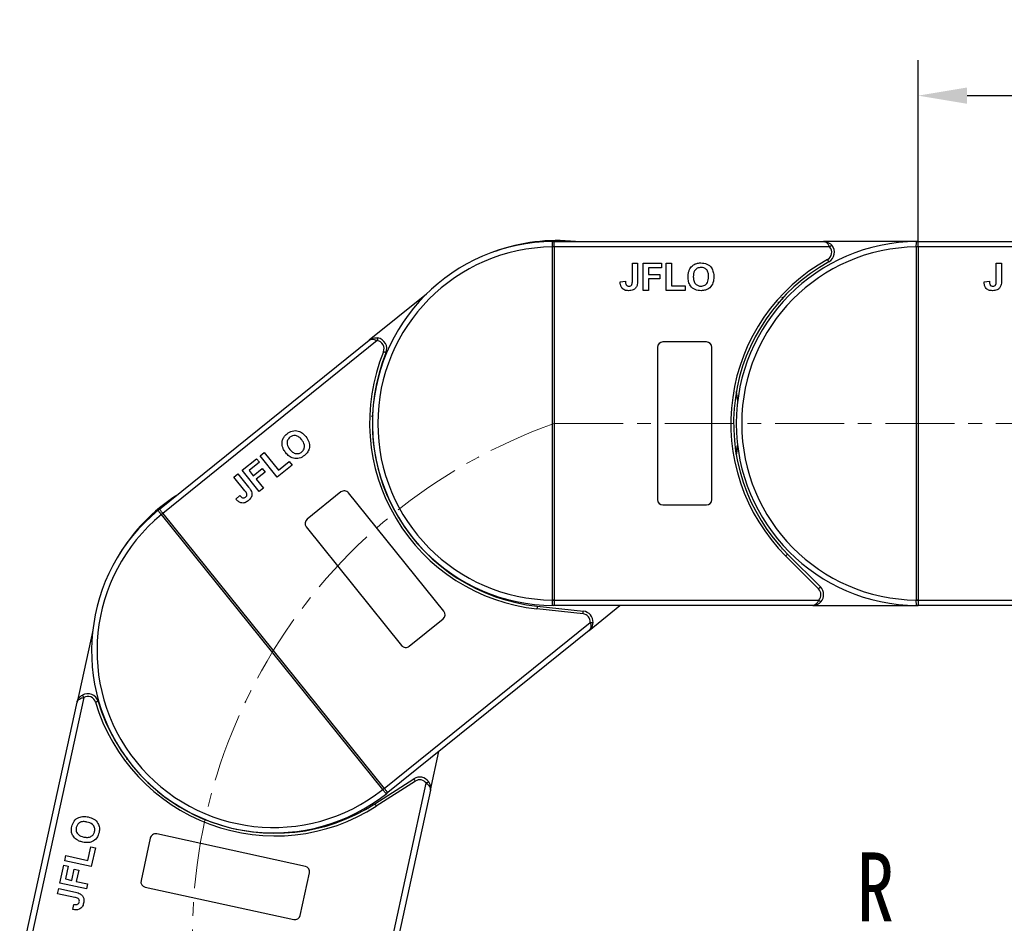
# Model space of a CAD drawing. Header units: millimetres. Extents: x 2854 to 4324, y 357 to 1390.
# Tile 11 of 45: x 3342 to 3524, y 939 to 1105. Entities that reach past the tile are written whole.
import ezdxf

# ---------------------------------------------------------------- set-up
doc = ezdxf.new("R2010")
doc.units = ezdxf.units.MM
doc.linetypes.add('CENTERX2', pattern=[20.32, 12.7, -2.54, 2.54, -2.54])
doc.styles.get("Standard").update_dxf_attribs({"font": '仿宋_GB2312.ttf', "width": 0.8})
doc.styles.add('样式 1', font='仿宋_GB2312.ttf', dxfattribs={"width": 0.8, "height": 6})
doc.dimstyles.new('副本 ISO-45.1', dxfattribs={"dimtxt": 10, "dimasz": 9, "dimexe": 6.5, "dimexo": 0.625, "dimgap": 2.5, "dimtad": 1, "dimdsep": 46, "dimtxsty": 'Standard', "dimcen": 2.5, "dimadec": 0, "dimazin": 0, "dimtfac": 1, "dimtmove": 0, "dimatfit": 3, "dimfxl": 0, "dimarcsym": 0})

# ---------------------------------------------------------------- blocks, each defined once
blk = doc.blocks.new('*D2137')
at = {"color": 0, "lineweight": -2}
for p, q in [((3507.92, 1064.07), (3507.92, 1097.64)), ((3574.92, 1064.42), (3574.92, 1097.64)), ((3516.92, 1091.14), (3565.92, 1091.14))]:
    blk.add_line(p, q, dxfattribs=at)
at = {"color": 0, "lineweight": 9}
for points in [[(3516.92, 1092.64), (3516.92, 1089.64), (3507.92, 1091.14)], [(3565.92, 1092.64), (3565.92, 1089.64), (3574.92, 1091.14)]]:
    blk.add_solid(points, dxfattribs=at)
at = {"layer": 'Defpoints', "color": 0, "lineweight": 9}
for p in [(3574.92, 1091.14), (3507.92, 1063.44), (3574.92, 1063.8)]:
    blk.add_point(p, dxfattribs=at)
at = {"color": 0, "lineweight": 9, "insert": (3541.42, 1098.64), "char_height": 10, "attachment_point": 5}
blk.add_mtext('67', dxfattribs=at)

msp = doc.modelspace()

# ---------------------------------------------------------------- linework, layer by layer
at = {"color": 7, "linetype": 'Continuous', "lineweight": 25}
for p, q in [((3440.918, 1064.176), (3440.918, 1064.296)), ((3440.918, 1064.296), (3490.49, 1064.296)), ((3440.918, 1063.296), (3440.918, 1064.176)), ((3507.918, 1064.296), (3490.49, 1064.296)), ((3507.918, 1064.176), (3507.918, 1064.296)), ((3507.918, 1064.296), (3557.49, 1064.296)), ((3507.918, 1063.296), (3507.918, 1064.176)), ((3440.568, 1063.294), (3440.568, 1063.297)), ((3440.918, 1063.294), (3440.568, 1063.294)), ((3440.568, 998.298), (3440.568, 1063.294)), ((3440.918, 1063.296), (3440.918, 1063.294)), ((3491.608, 1063.296), (3440.918, 1063.296)), ((3440.918, 1063.294), (3440.918, 998.298)), ((3507.568, 1063.294), (3507.568, 1063.297)), ((3507.918, 1063.294), (3507.568, 1063.294)), ((3507.568, 998.298), (3507.568, 1063.294)), ((3507.918, 1063.296), (3507.918, 1063.294)), ((3558.608, 1063.296), (3507.918, 1063.296)), ((3507.918, 1063.294), (3507.918, 998.298)), ((3455.29, 1060.296), (3456.252, 1060.296)), ((3455.29, 1057.06), (3455.29, 1060.296)), ((3456.252, 1060.296), (3456.252, 1057.144)), ((3457.277, 1055.296), (3457.277, 1060.296)), ((3457.277, 1060.296), (3460.675, 1060.296)), ((3460.675, 1059.462), (3458.239, 1059.462)), ((3458.239, 1059.462), (3458.239, 1058.245)), ((3460.675, 1060.296), (3460.675, 1059.462)), ((3461.508, 1055.296), (3461.508, 1060.296)), ((3461.508, 1060.296), (3462.47, 1060.296)), ((3462.47, 1060.296), (3462.47, 1056.129)), ((3522.29, 1060.296), (3523.252, 1060.296)), ((3522.29, 1057.06), (3522.29, 1060.296)), ((3523.252, 1060.296), (3523.252, 1057.144)), ((3453.047, 1056.898), (3454.008, 1056.962)), ((3458.239, 1058.245), (3460.354, 1058.245)), ((3458.239, 1057.411), (3458.239, 1055.296)), ((3460.354, 1057.411), (3458.239, 1057.411)), ((3460.354, 1058.245), (3460.354, 1057.411)), ((3520.047, 1056.898), (3521.008, 1056.962)), ((3458.239, 1055.296), (3457.277, 1055.296)), ((3465.034, 1055.296), (3461.508, 1055.296)), ((3462.47, 1056.129), (3465.034, 1056.129)), ((3465.034, 1056.129), (3465.034, 1055.296)), ((3417.364, 1054.617), (3406.824, 1046.128)), ((3482.465, 1053.116), (3482.059, 1053.089)), ((3368.216, 1015.035), (3406.824, 1046.128)), ((3408.322, 1046.051), (3368.843, 1014.256)), ((3459.918, 1044.796), (3459.918, 1016.796)), ((3468.918, 1045.796), (3460.918, 1045.796)), ((3469.918, 1016.796), (3469.918, 1044.796)), ((3407.586, 1032.387), (3407.287, 1032.112)), ((3383.466, 1022.181), (3386.112, 1024.312)), ((3386.112, 1024.312), (3386.634, 1023.663)), ((3386.761, 1024.834), (3387.509, 1025.437)), ((3389.897, 1020.94), (3386.761, 1024.834)), ((3387.509, 1025.437), (3390.123, 1022.192)), ((3386.634, 1023.663), (3384.737, 1022.135)), ((3385.501, 1021.186), (3387.149, 1022.513)), ((3387.149, 1022.513), (3387.671, 1021.864)), ((3392.643, 1023.152), (3389.897, 1020.94)), ((3390.123, 1022.192), (3392.12, 1023.801)), ((3392.12, 1023.801), (3392.643, 1023.152)), ((3381.918, 1020.934), (3382.667, 1021.537)), ((3383.948, 1018.414), (3381.918, 1020.934)), ((3382.667, 1021.537), (3384.644, 1019.082)), ((3386.602, 1018.286), (3383.466, 1022.181)), ((3384.737, 1022.135), (3385.501, 1021.186)), ((3387.671, 1021.864), (3386.024, 1020.537)), ((3386.024, 1020.537), (3387.351, 1018.89)), ((3387.351, 1018.89), (3386.602, 1018.286)), ((3382.302, 1016.881), (3383.01, 1017.534)), ((3401.627, 1018.189), (3395.396, 1013.171)), ((3420.596, 996.23), (3403.033, 1018.038)), ((3460.918, 1015.796), (3468.918, 1015.796)), ((3368.572, 1014.035), (3368.57, 1014.037)), ((3409.34, 963.414), (3368.572, 1014.035)), ((3368.843, 1014.256), (3368.844, 1014.255)), ((3368.844, 1014.255), (3409.612, 963.634)), ((3395.245, 1011.765), (3412.807, 989.958)), ((3489.567, 1000.356), (3483.523, 1006.401)), ((3483.877, 1006.754), (3489.921, 1000.71)), ((3437.765, 997.165), (3446.264, 996.249)), ((3440.568, 998.295), (3440.568, 998.298)), ((3440.918, 998.298), (3440.568, 998.298)), ((3440.918, 998.298), (3440.918, 998.296)), ((3440.918, 998.296), (3440.918, 997.416)), ((3440.918, 998.296), (3489.625, 998.296)), ((3440.918, 997.416), (3440.918, 997.296)), ((3488.507, 997.296), (3440.918, 997.296)), ((3447.304, 992.703), (3453.007, 997.296)), ((3488.507, 997.296), (3507.918, 997.296)), ((3507.568, 998.295), (3507.568, 998.298)), ((3507.918, 998.298), (3507.568, 998.298)), ((3507.918, 998.298), (3507.918, 998.296)), ((3507.918, 998.296), (3507.918, 997.416)), ((3507.918, 998.296), (3556.625, 998.296)), ((3507.918, 997.416), (3507.918, 997.296)), ((3555.507, 997.296), (3507.918, 997.296)), ((3446.21, 995.752), (3437.712, 996.668)), ((3409.613, 963.632), (3447.547, 994.183)), ((3414.213, 989.807), (3420.444, 994.824)), ((3355.942, 992.723), (3353.057, 979.5)), ((3447.304, 992.703), (3410.241, 962.853)), ((3342.491, 931.068), (3353.057, 979.5)), ((3354.273, 980.379), (3343.468, 930.854)), ((3418.095, 963.281), (3419.656, 970.436)), ((3362.27, 969.276), (3362.21, 968.874)), ((3406.974, 917), (3417.356, 964.587)), ((3407.867, 960.774), (3415.06, 965.391)), ((3415.331, 964.97), (3408.137, 960.353)), ((3418.095, 963.281), (3407.951, 916.787)), ((3409.341, 963.412), (3409.34, 963.414)), ((3409.612, 963.634), (3409.613, 963.632)), ((3366.534, 954.481), (3364.829, 946.665)), ((3395.081, 949.277), (3367.724, 955.245)), ((3355.064, 950.383), (3355.61, 952.888)), ((3355.61, 952.888), (3356.424, 952.71)), ((3356.424, 952.71), (3355.673, 949.266)), ((3350.788, 950.332), (3350.993, 951.271)), ((3355.673, 949.266), (3350.788, 950.332)), ((3350.993, 951.271), (3355.064, 950.383)), ((3349.886, 946.198), (3350.61, 949.517)), ((3350.61, 949.517), (3351.424, 949.34)), ((3351.424, 949.34), (3350.905, 946.96)), ((3352.095, 946.7), (3352.546, 948.767)), ((3352.546, 948.767), (3353.36, 948.589)), ((3353.36, 948.589), (3352.909, 946.523)), ((3394.14, 940.27), (3395.845, 948.086)), ((3350.905, 946.96), (3352.095, 946.7)), ((3352.909, 946.523), (3354.976, 946.072)), ((3349.463, 944.256), (3349.667, 945.196)), ((3349.667, 945.196), (3352.747, 944.524)), ((3354.771, 945.132), (3349.886, 946.198)), ((3354.976, 946.072), (3354.771, 945.132)), ((3365.593, 945.475), (3392.949, 939.506)), ((3352.624, 943.567), (3349.463, 944.256)), ((3352.304, 941.34), (3352.446, 942.293))]:
    msp.add_line(p, q, dxfattribs=at)
at = {"color": 1, "linetype": 'CENTERX2', "lineweight": 13}
msp.add_line((3440.918, 1030.796), (3681.447, 1030.796), dxfattribs=at)
at = {"color": 7, "linetype": 'Continuous', "lineweight": 25, "flags": 128}
for points in [[(3491.981, 1063.629), (3491.973, 1063.623), (3491.952, 1063.604), (3491.918, 1063.573), (3491.871, 1063.532), (3491.815, 1063.481), (3491.751, 1063.423), (3491.681, 1063.361), (3491.608, 1063.296)], [(3491.458, 1060.546), (3491.453, 1060.554), (3491.44, 1060.579), (3491.417, 1060.62), (3491.387, 1060.674), (3491.351, 1060.74), (3491.309, 1060.816), (3491.263, 1060.898), (3491.216, 1060.983)], [(3408.403, 1046.544), (3408.401, 1046.534), (3408.397, 1046.506), (3408.389, 1046.461), (3408.379, 1046.399), (3408.367, 1046.325), (3408.353, 1046.239), (3408.337, 1046.147), (3408.322, 1046.051)], [(3409.93, 1043.815), (3409.921, 1043.818), (3409.895, 1043.829), (3409.852, 1043.847), (3409.794, 1043.87), (3409.724, 1043.899), (3409.644, 1043.931), (3409.557, 1043.967), (3409.467, 1044.004)], [(3474.418, 1036.605), (3474.637, 1035.162), (3474.67, 1034.896)], [(3474.675, 1034.931), (3474.511, 1036.121), (3474.425, 1036.645)], [(3474.395, 1025.121), (3474.483, 1025.64), (3474.653, 1026.834)], [(3474.67, 1026.696), (3474.637, 1026.429), (3474.418, 1024.986)], [(3368.291, 1014.942), (3368.274, 1014.963), (3368.258, 1014.982), (3368.245, 1014.998), (3368.235, 1015.011), (3368.227, 1015.022), (3368.221, 1015.029), (3368.217, 1015.033), (3368.216, 1015.035)], [(3368.843, 1014.256), (3368.759, 1014.361), (3368.676, 1014.463), (3368.597, 1014.562), (3368.522, 1014.655), (3368.452, 1014.741), (3368.39, 1014.819), (3368.336, 1014.886), (3368.291, 1014.942)], [(3368.844, 1014.255), (3368.839, 1014.25), (3368.823, 1014.238), (3368.798, 1014.218), (3368.764, 1014.19), (3368.723, 1014.157), (3368.676, 1014.119), (3368.625, 1014.078), (3368.572, 1014.035)], [(3483.877, 1006.754), (3483.87, 1006.747), (3483.85, 1006.727), (3483.817, 1006.695), (3483.773, 1006.651), (3483.72, 1006.597), (3483.658, 1006.536), (3483.592, 1006.47), (3483.523, 1006.401)], [(3489.567, 1000.356), (3489.636, 1000.425), (3489.703, 1000.492), (3489.764, 1000.553), (3489.817, 1000.606), (3489.861, 1000.65), (3489.894, 1000.683), (3489.914, 1000.703), (3489.921, 1000.71)], [(3437.765, 997.165), (3437.764, 997.155), (3437.761, 997.127), (3437.756, 997.081), (3437.749, 997.019), (3437.741, 996.944), (3437.732, 996.858), (3437.722, 996.765), (3437.712, 996.668)], [(3489.625, 998.296), (3489.697, 998.231), (3489.767, 998.168), (3489.832, 998.111), (3489.888, 998.06), (3489.935, 998.019), (3489.969, 997.988), (3489.99, 997.969), (3489.997, 997.962)], [(3446.21, 995.752), (3446.221, 995.849), (3446.231, 995.942), (3446.24, 996.028), (3446.248, 996.103), (3446.255, 996.165), (3446.26, 996.211), (3446.263, 996.239), (3446.264, 996.249)], [(3447.547, 994.183), (3447.645, 994.178), (3447.738, 994.173), (3447.825, 994.168), (3447.9, 994.164), (3447.962, 994.161), (3448.009, 994.159), (3448.037, 994.157), (3448.047, 994.157)], [(3354.026, 980.814), (3354.031, 980.806), (3354.045, 980.781), (3354.068, 980.741), (3354.098, 980.687), (3354.136, 980.621), (3354.178, 980.546), (3354.225, 980.464), (3354.273, 980.379)], [(3356.927, 979.647), (3356.918, 979.644), (3356.891, 979.636), (3356.847, 979.622), (3356.787, 979.605), (3356.715, 979.583), (3356.632, 979.558), (3356.542, 979.531), (3356.448, 979.503)], [(3415.331, 964.97), (3415.278, 965.052), (3415.227, 965.131), (3415.181, 965.204), (3415.14, 965.268), (3415.106, 965.32), (3415.081, 965.359), (3415.066, 965.383), (3415.06, 965.391)], [(3417.356, 964.587), (3417.435, 964.644), (3417.511, 964.699), (3417.581, 964.75), (3417.643, 964.794), (3417.693, 964.83), (3417.73, 964.858), (3417.753, 964.874), (3417.761, 964.88)], [(3409.612, 963.634), (3409.607, 963.63), (3409.591, 963.617), (3409.566, 963.597), (3409.532, 963.569), (3409.491, 963.536), (3409.444, 963.498), (3409.393, 963.457), (3409.34, 963.414)], [(3409.613, 963.632), (3409.698, 963.528), (3409.78, 963.425), (3409.86, 963.326), (3409.935, 963.233), (3410.004, 963.147), (3410.066, 963.07), (3410.121, 963.003), (3410.165, 962.947)], [(3410.165, 962.947), (3410.183, 962.925), (3410.198, 962.906), (3410.211, 962.89), (3410.222, 962.877), (3410.23, 962.867), (3410.236, 962.859), (3410.239, 962.855), (3410.241, 962.853)], [(3407.867, 960.774), (3407.872, 960.766), (3407.887, 960.742), (3407.912, 960.703), (3407.946, 960.651), (3407.987, 960.587), (3408.034, 960.514), (3408.084, 960.435), (3408.137, 960.353)]]:
    msp.add_lwpolyline(points, dxfattribs=at)
at = {"color": 7, "linetype": 'Continuous', "lineweight": 25}
for centre, radius, start, end in [((3440.918, 1030.796), 33.5, 90.40019, 269.59981), ((3441.41, 1030.969), 33.5, 84.17005, 109.86885), ((3440.682, 1064), 0.295, 36.63906, 89.46206), ((3507.918, 1030.796), 33.5, 90.40019, 269.59981), ((3507.682, 1064), 0.295, 36.6391, 89.46184), ((3440.918, 1030.796), 32.5, 90.61704, 269.38296), ((3440.656, 1032.981), 30.316, 89.50338, 90.16488), ((3507.918, 1030.796), 32.5, 90.61704, 269.38296), ((3490.49, 1062.296), 1.5, 298.95502, 41.81031), ((3490.49, 1062.296), 2, 298.95502, 41.81031), ((3507.656, 1032.98), 30.317, 89.50339, 90.16487), ((3507.918, 1030.796), 34.5, 118.95502, 225), ((3507.918, 1030.796), 34, 118.95502, 225), ((3408.078, 1044.57), 1.5, 337.80156, 80.65685), ((3408.078, 1044.57), 2, 337.80156, 80.65685), ((3460.918, 1044.796), 1, 90, 180), ((3468.918, 1044.796), 1, 0, 90), ((3441.41, 1030.969), 34.5, 157.80156, 263.84654), ((3441.41, 1030.969), 34, 157.80156, 263.84654), ((3389.502, 989.387), 33.5, 123.01659, 148.71539), ((3402.254, 1017.41), 1, 38.84654, 128.84654), ((3460.918, 1016.796), 1, 180, 270), ((3468.918, 1016.796), 1, 270, 0), ((3389.228, 988.944), 33.5, 129.24672, 308.44635), ((3389.228, 988.944), 32.5, 129.46358, 308.2295), ((3368.217, 1014.656), 0.295, 75.48604, 128.30954), ((3387.45, 990.734), 29.992, 128.3454, 129.01407), ((3396.023, 1012.393), 1, 128.84654, 218.84654), ((3488.507, 999.296), 2, 318.18969, 45), ((3488.507, 999.296), 1.5, 318.18969, 45), ((3440.656, 1028.473), 30.178, 269.83361, 270.49813), ((3440.682, 997.592), 0.295, 270.53837, 323.35979), ((3507.656, 1028.474), 30.179, 269.83361, 270.49813), ((3507.682, 997.592), 0.295, 270.53859, 323.35975), ((3419.817, 995.603), 1, 308.84654, 38.84654), ((3446.049, 994.26), 1.5, 357.03622, 83.84654), ((3446.049, 994.26), 2, 357.03622, 83.84654), ((3413.586, 990.585), 1, 218.84654, 308.84654), ((3355.011, 979.074), 2, 16.6481, 119.50339), ((3355.011, 979.074), 1.5, 16.6481, 119.50339), ((3389.502, 989.387), 34.5, 196.6481, 302.69308), ((3389.502, 989.387), 34, 196.6481, 302.69308), ((3416.141, 963.708), 2, 35.88276, 122.69308), ((3416.141, 963.708), 1.5, 35.88276, 122.69308), ((3390.538, 986.9), 30.087, 308.6793, 309.34584), ((3409.871, 962.935), 0.295, 309.38501, 2.20652), ((3367.511, 954.268), 1, 77.69308, 167.69308), ((3394.868, 948.3), 1, 347.69308, 77.69308), ((3365.806, 946.452), 1, 167.69308, 257.69308), ((3393.163, 940.483), 1, 257.69308, 347.69308)]:
    msp.add_arc(centre, radius, start, end, dxfattribs=at)
at = {"color": 1, "linetype": 'CENTERX2', "lineweight": 13}
msp.add_arc((3474.352, 936.505), 100.043, 109.5235, 265.18185, dxfattribs=at)
at = {"color": 7, "linetype": 'Continuous', "lineweight": 25}
for points, knots in [([(3440.568, 1063.297), (3440.568, 1063.311), (3440.568, 1063.437), (3440.567, 1063.675), (3440.569, 1063.966), (3440.584, 1064.178), (3440.616, 1064.281), (3440.666, 1064.291), (3440.684, 1064.295)], [0, 0, 0, 0, 0.0272191, 0.2407851, 0.4543143, 0.6666327, 0.8727615, 1, 1, 1, 1]), ([(3440.684, 1064.295), (3440.696, 1064.295), (3440.764, 1064.296), (3440.849, 1064.296), (3440.917, 1064.296), (3440.918, 1064.296)], [0, 0, 0, 0, 0.17434888, 0.98787989, 1, 1, 1, 1]), ([(3490.49, 1064.296), (3490.492, 1064.296), (3490.494, 1064.296), (3490.5, 1064.296), (3490.508, 1064.296), (3490.522, 1064.295), (3490.545, 1064.294), (3490.571, 1064.292), (3490.617, 1064.286), (3490.696, 1064.27), (3490.862, 1064.213), (3491.016, 1064.113), (3491.224, 1063.924), (3491.415, 1063.688), (3491.55, 1063.414), (3491.608, 1063.296)], [0, 0, 0, 0, 0.0040826, 0.0053131, 0.0138351, 0.0235037, 0.0399467, 0.0679592, 0.0859126, 0.1471897, 0.2568406, 0.4847202, 0.5267014, 0.7953706, 1, 1, 1, 1]), ([(3490.49, 1064.296), (3490.493, 1064.296), (3490.504, 1064.296), (3490.542, 1064.295), (3490.587, 1064.294), (3490.845, 1064.277), (3491.241, 1064.18), (3491.695, 1063.918), (3491.902, 1063.709), (3491.981, 1063.629)], [0, 0, 0, 0, 0.0050913, 0.020368, 0.0708107, 0.0890883, 0.5003118, 0.8092256, 1, 1, 1, 1]), ([(3507.568, 1063.297), (3507.568, 1063.311), (3507.568, 1063.437), (3507.567, 1063.675), (3507.569, 1063.966), (3507.584, 1064.178), (3507.616, 1064.281), (3507.666, 1064.291), (3507.684, 1064.295)], [0, 0, 0, 0, 0.0272191, 0.240785, 0.4543142, 0.6666325, 0.872761, 1, 1, 1, 1]), ([(3507.684, 1064.295), (3507.696, 1064.295), (3507.764, 1064.296), (3507.849, 1064.296), (3507.917, 1064.296), (3507.918, 1064.296)], [0, 0, 0, 0, 0.17434571, 0.98787726, 1, 1, 1, 1]), ([(3465.547, 1057.766), (3465.553, 1058.01), (3465.565, 1058.445), (3465.707, 1058.856), (3465.77, 1059.037)], [0, 0, 0, 0, 0.5601714, 1, 1, 1, 1]), ([(3465.77, 1059.037), (3465.918, 1059.303), (3466.182, 1059.778), (3466.651, 1060.046), (3466.858, 1060.164)], [0, 0, 0, 0, 0.5599552, 1, 1, 1, 1]), ([(3467.923, 1059.527), (3467.685, 1059.499), (3467.21, 1059.444), (3466.576, 1058.795), (3466.534, 1058.177), (3466.508, 1057.799)], [0, 0, 0, 0, 0.2802774, 0.5598774, 1, 1, 1, 1]), ([(3466.858, 1060.164), (3467.049, 1060.229), (3467.392, 1060.345), (3467.752, 1060.355), (3467.911, 1060.36)], [0, 0, 0, 0, 0.5595645, 1, 1, 1, 1]), ([(3467.911, 1060.36), (3468.284, 1060.324), (3469.028, 1060.254), (3469.855, 1059.547), (3470.243, 1058.662), (3470.274, 1058.08), (3470.29, 1057.789)], [0, 0, 0, 0, 0.2798306, 0.5586696, 0.7790055, 1, 1, 1, 1]), ([(3469.329, 1057.813), (3469.318, 1058.048), (3469.298, 1058.517), (3468.996, 1059.124), (3468.479, 1059.48), (3468.109, 1059.511), (3467.923, 1059.527)], [0, 0, 0, 0, 0.28108766, 0.5600131, 0.77969138, 1, 1, 1, 1]), ([(3454.591, 1055.232), (3454.347, 1055.25), (3453.861, 1055.286), (3453.305, 1055.739), (3453.076, 1056.329), (3453.056, 1056.708), (3453.047, 1056.898)], [0, 0, 0, 0, 0.2802459, 0.5584164, 0.7788269, 1, 1, 1, 1]), ([(3454.008, 1056.962), (3454.013, 1056.842), (3454.023, 1056.627), (3454.103, 1056.428), (3454.138, 1056.34)], [0, 0, 0, 0, 0.5610215, 1, 1, 1, 1]), ([(3454.653, 1056.065), (3454.769, 1056.073), (3454.943, 1056.084), (3455.135, 1056.223), (3455.293, 1056.535), (3455.292, 1056.827), (3455.29, 1057.06)], [0, 0, 0, 0, 0.2493963, 0.3744263, 0.4994532, 1, 1, 1, 1]), ([(3456.252, 1057.144), (3456.251, 1056.964), (3456.249, 1056.643), (3456.175, 1056.331), (3456.142, 1056.193)], [0, 0, 0, 0, 0.56029539, 1, 1, 1, 1]), ([(3467.925, 1055.232), (3467.555, 1055.265), (3466.817, 1055.332), (3465.989, 1056.024), (3465.594, 1056.899), (3465.562, 1057.477), (3465.547, 1057.766)], [0, 0, 0, 0, 0.2799425, 0.558704, 0.7790449, 1, 1, 1, 1]), ([(3466.508, 1057.799), (3466.52, 1057.562), (3466.542, 1057.09), (3466.856, 1056.488), (3467.366, 1056.121), (3467.737, 1056.084), (3467.923, 1056.065)], [0, 0, 0, 0, 0.28101969, 0.56011627, 0.77993893, 1, 1, 1, 1]), ([(3467.923, 1056.065), (3468.161, 1056.096), (3468.636, 1056.157), (3469.259, 1056.818), (3469.302, 1057.435), (3469.329, 1057.813)], [0, 0, 0, 0, 0.2799906, 0.5597682, 1, 1, 1, 1]), ([(3470.29, 1057.789), (3470.265, 1057.419), (3470.216, 1056.682), (3469.634, 1055.785), (3468.795, 1055.294), (3468.215, 1055.253), (3467.925, 1055.232)], [0, 0, 0, 0, 0.2805515, 0.5594881, 0.7794341, 1, 1, 1, 1]), ([(3521.591, 1055.232), (3521.347, 1055.25), (3520.861, 1055.286), (3520.305, 1055.739), (3520.076, 1056.329), (3520.056, 1056.708), (3520.047, 1056.898)], [0, 0, 0, 0, 0.2802458, 0.5584161, 0.778827, 1, 1, 1, 1]), ([(3521.008, 1056.962), (3521.013, 1056.842), (3521.023, 1056.627), (3521.103, 1056.428), (3521.138, 1056.34)], [0, 0, 0, 0, 0.5610217, 1, 1, 1, 1]), ([(3521.653, 1056.065), (3521.769, 1056.073), (3521.943, 1056.084), (3522.135, 1056.223), (3522.293, 1056.535), (3522.292, 1056.827), (3522.29, 1057.06)], [0, 0, 0, 0, 0.2493962, 0.3744262, 0.4994537, 1, 1, 1, 1]), ([(3523.252, 1057.144), (3523.251, 1056.964), (3523.249, 1056.643), (3523.175, 1056.331), (3523.142, 1056.193)], [0, 0, 0, 0, 0.5602953, 1, 1, 1, 1]), ([(3454.138, 1056.34), (3454.172, 1056.294), (3454.239, 1056.201), (3454.415, 1056.087), (3454.563, 1056.073), (3454.653, 1056.065)], [0, 0, 0, 0, 0.2806728, 0.5608434, 1, 1, 1, 1]), ([(3456.142, 1056.193), (3456.064, 1056.027), (3455.907, 1055.694), (3455.356, 1055.292), (3454.881, 1055.254), (3454.591, 1055.232)], [0, 0, 0, 0, 0.2801213, 0.5603541, 1, 1, 1, 1]), ([(3521.138, 1056.34), (3521.172, 1056.294), (3521.239, 1056.201), (3521.415, 1056.087), (3521.563, 1056.073), (3521.653, 1056.065)], [0, 0, 0, 0, 0.2806707, 0.5608437, 1, 1, 1, 1]), ([(3523.142, 1056.193), (3523.064, 1056.027), (3522.907, 1055.694), (3522.356, 1055.292), (3521.881, 1055.254), (3521.591, 1055.232)], [0, 0, 0, 0, 0.28012186, 0.56035483, 1, 1, 1, 1]), ([(3483.06, 1053.649), (3483.002, 1053.712), (3482.886, 1053.838), (3482.846, 1053.994), (3482.827, 1054.071)], [0, 0, 0, 0, 0.5004192, 1, 1, 1, 1]), ([(3406.824, 1046.128), (3406.826, 1046.13), (3406.834, 1046.137), (3406.864, 1046.16), (3406.9, 1046.187), (3407.112, 1046.336), (3407.481, 1046.51), (3407.999, 1046.589), (3408.291, 1046.556), (3408.403, 1046.544)], [0, 0, 0, 0, 0.0050921, 0.0203676, 0.0708092, 0.0890894, 0.5003114, 0.8092274, 1, 1, 1, 1]), ([(3406.824, 1046.128), (3406.825, 1046.129), (3406.827, 1046.131), (3406.831, 1046.134), (3406.838, 1046.139), (3406.849, 1046.148), (3406.868, 1046.161), (3406.89, 1046.176), (3406.928, 1046.2), (3407, 1046.237), (3407.165, 1046.297), (3407.348, 1046.316), (3407.628, 1046.299), (3407.925, 1046.235), (3408.202, 1046.106), (3408.322, 1046.051)], [0, 0, 0, 0, 0.00408155, 0.00531343, 0.0138349, 0.02350295, 0.03994634, 0.06795868, 0.08591146, 0.14718959, 0.25684129, 0.48472048, 0.52670108, 0.79537119, 1, 1, 1, 1]), ([(3390.87, 1026.527), (3390.818, 1026.827), (3390.725, 1027.362), (3390.923, 1027.865), (3391.01, 1028.087)], [0, 0, 0, 0, 0.5599554, 1, 1, 1, 1]), ([(3391.01, 1028.087), (3391.118, 1028.258), (3391.312, 1028.563), (3391.587, 1028.797), (3391.707, 1028.901)], [0, 0, 0, 0, 0.5595653, 1, 1, 1, 1]), ([(3392.239, 1028.259), (3392.071, 1028.089), (3391.736, 1027.748), (3391.649, 1026.844), (3392.004, 1026.336), (3392.221, 1026.026)], [0, 0, 0, 0, 0.2802778, 0.5598768, 1, 1, 1, 1]), ([(3391.707, 1028.901), (3392.02, 1029.107), (3392.643, 1029.518), (3393.731, 1029.487), (3394.589, 1029.041), (3394.978, 1028.607), (3395.173, 1028.39)], [0, 0, 0, 0, 0.2798309, 0.5586689, 0.7790047, 1, 1, 1, 1]), ([(3394.409, 1027.806), (3394.253, 1027.983), (3393.943, 1028.335), (3393.327, 1028.618), (3392.702, 1028.571), (3392.394, 1028.363), (3392.239, 1028.259)], [0, 0, 0, 0, 0.2810866, 0.560013, 0.7796901, 1, 1, 1, 1]), ([(3395.173, 1028.39), (3395.385, 1028.087), (3395.81, 1027.482), (3395.918, 1026.418), (3395.573, 1025.51), (3395.148, 1025.114), (3394.935, 1024.915)], [0, 0, 0, 0, 0.2805512, 0.5594884, 0.7794343, 1, 1, 1, 1]), ([(3391.493, 1025.397), (3391.345, 1025.591), (3391.081, 1025.938), (3390.934, 1026.347), (3390.87, 1026.527)], [0, 0, 0, 0, 0.5601704, 1, 1, 1, 1]), ([(3392.221, 1026.026), (3392.378, 1025.849), (3392.692, 1025.496), (3393.314, 1025.223), (3393.942, 1025.257), (3394.254, 1025.461), (3394.411, 1025.563)], [0, 0, 0, 0, 0.2810209, 0.5601169, 0.7799407, 1, 1, 1, 1]), ([(3394.411, 1025.563), (3394.577, 1025.736), (3394.908, 1026.082), (3394.979, 1026.987), (3394.625, 1027.495), (3394.409, 1027.806)], [0, 0, 0, 0, 0.279991, 0.5597684, 1, 1, 1, 1]), ([(3394.935, 1024.915), (3394.626, 1024.71), (3394.009, 1024.299), (3392.93, 1024.318), (3392.074, 1024.752), (3391.687, 1025.182), (3391.493, 1025.397)], [0, 0, 0, 0, 0.2799429, 0.5587037, 0.7790441, 1, 1, 1, 1]), ([(3384.644, 1019.082), (3384.756, 1018.942), (3384.956, 1018.69), (3385.094, 1018.401), (3385.155, 1018.274)], [0, 0, 0, 0, 0.56029654, 1, 1, 1, 1]), ([(3383.01, 1017.534), (3383.09, 1017.443), (3383.232, 1017.282), (3383.42, 1017.177), (3383.502, 1017.131)], [0, 0, 0, 0, 0.5610141, 1, 1, 1, 1]), ([(3383.502, 1017.131), (3383.557, 1017.116), (3383.667, 1017.086), (3383.876, 1017.107), (3384, 1017.189), (3384.075, 1017.24)], [0, 0, 0, 0, 0.2806715, 0.5608405, 1, 1, 1, 1]), ([(3384.075, 1017.24), (3384.161, 1017.318), (3384.289, 1017.437), (3384.352, 1017.665), (3384.279, 1018.007), (3384.095, 1018.233), (3383.948, 1018.414)], [0, 0, 0, 0, 0.2493952, 0.3744251, 0.4994533, 1, 1, 1, 1]), ([(3385.155, 1018.274), (3385.198, 1018.095), (3385.285, 1017.737), (3385.108, 1017.078), (3384.761, 1016.751), (3384.55, 1016.552)], [0, 0, 0, 0, 0.2801217, 0.560355, 1, 1, 1, 1]), ([(3384.55, 1016.552), (3384.348, 1016.413), (3383.947, 1016.136), (3383.23, 1016.14), (3382.682, 1016.456), (3382.428, 1016.739), (3382.302, 1016.881)], [0, 0, 0, 0, 0.2802468, 0.5584164, 0.7788282, 1, 1, 1, 1]), ([(3368.57, 1014.037), (3368.561, 1014.048), (3368.481, 1014.146), (3368.331, 1014.331), (3368.15, 1014.559), (3368.03, 1014.733), (3367.99, 1014.834), (3368.022, 1014.873), (3368.034, 1014.888)], [0, 0, 0, 0, 0.0272175, 0.2407827, 0.4543125, 0.6666316, 0.8727603, 1, 1, 1, 1]), ([(3368.034, 1014.888), (3368.043, 1014.895), (3368.096, 1014.938), (3368.162, 1014.991), (3368.215, 1015.034), (3368.216, 1015.035)], [0, 0, 0, 0, 0.1743454, 0.9878808, 1, 1, 1, 1]), ([(3440.684, 997.297), (3440.673, 997.298), (3440.637, 997.302), (3440.601, 997.352), (3440.576, 997.486), (3440.567, 997.715), (3440.567, 997.999), (3440.568, 998.202), (3440.568, 998.295)], [0, 0, 0, 0, 0.0734461, 0.2244877, 0.4109986, 0.6135413, 0.8237441, 1, 1, 1, 1]), ([(3440.918, 997.296), (3440.917, 997.296), (3440.849, 997.296), (3440.764, 997.296), (3440.696, 997.297), (3440.684, 997.297)], [0, 0, 0, 0, 0.0121201, 0.8256511, 1, 1, 1, 1]), ([(3489.625, 998.296), (3489.566, 998.177), (3489.432, 997.903), (3489.241, 997.668), (3489.033, 997.478), (3488.878, 997.378), (3488.712, 997.322), (3488.633, 997.306), (3488.588, 997.3), (3488.562, 997.298), (3488.539, 997.296), (3488.525, 997.296), (3488.516, 997.296), (3488.511, 997.296), (3488.508, 997.296), (3488.507, 997.296)], [0, 0, 0, 0, 0.2046294, 0.4732993, 0.51528, 0.7431595, 0.8528103, 0.9140875, 0.9320409, 0.9600534, 0.9764963, 0.9861649, 0.9946869, 0.9959174, 1, 1, 1, 1]), ([(3488.507, 997.296), (3488.509, 997.296), (3488.52, 997.296), (3488.559, 997.296), (3488.604, 997.298), (3488.862, 997.315), (3489.258, 997.411), (3489.711, 997.674), (3489.918, 997.883), (3489.997, 997.962)], [0, 0, 0, 0, 0.0050913, 0.0203681, 0.0708108, 0.0890884, 0.5003128, 0.8092268, 1, 1, 1, 1]), ([(3507.684, 997.297), (3507.673, 997.298), (3507.637, 997.302), (3507.601, 997.352), (3507.576, 997.486), (3507.567, 997.715), (3507.567, 997.999), (3507.568, 998.202), (3507.568, 998.295)], [0, 0, 0, 0, 0.07344655, 0.22448779, 0.41099877, 0.61354147, 0.82374412, 1, 1, 1, 1]), ([(3507.918, 997.296), (3507.917, 997.296), (3507.849, 997.296), (3507.764, 997.296), (3507.696, 997.297), (3507.684, 997.297)], [0, 0, 0, 0, 0.01212274, 0.8256543, 1, 1, 1, 1]), ([(3447.547, 994.183), (3447.576, 994.054), (3447.643, 993.756), (3447.642, 993.453), (3447.599, 993.175), (3447.541, 993), (3447.448, 992.852), (3447.396, 992.79), (3447.365, 992.757), (3447.346, 992.739), (3447.329, 992.723), (3447.318, 992.714), (3447.311, 992.709), (3447.307, 992.705), (3447.305, 992.704), (3447.304, 992.703)], [0, 0, 0, 0, 0.2046286, 0.4732994, 0.5152803, 0.7431596, 0.8528099, 0.9140872, 0.9320409, 0.9600537, 0.9764964, 0.9861643, 0.9946871, 0.9959178, 1, 1, 1, 1]), ([(3447.304, 992.703), (3447.306, 992.704), (3447.314, 992.711), (3447.344, 992.735), (3447.378, 992.765), (3447.569, 992.94), (3447.817, 993.264), (3448.005, 993.753), (3448.035, 994.045), (3448.047, 994.157)], [0, 0, 0, 0, 0.0050922, 0.02036816, 0.07081089, 0.08908952, 0.50031269, 0.80922543, 1, 1, 1, 1]), ([(3353.057, 979.5), (3353.058, 979.503), (3353.06, 979.513), (3353.069, 979.551), (3353.08, 979.594), (3353.151, 979.843), (3353.33, 980.209), (3353.683, 980.597), (3353.932, 980.754), (3354.026, 980.814)], [0, 0, 0, 0, 0.0050919, 0.0203688, 0.0708118, 0.089089, 0.5003129, 0.8092216, 1, 1, 1, 1]), ([(3353.057, 979.5), (3353.058, 979.502), (3353.058, 979.504), (3353.059, 979.509), (3353.061, 979.517), (3353.065, 979.532), (3353.071, 979.554), (3353.079, 979.579), (3353.094, 979.622), (3353.126, 979.696), (3353.217, 979.846), (3353.348, 979.975), (3353.577, 980.138), (3353.848, 980.274), (3354.144, 980.348), (3354.273, 980.379)], [0, 0, 0, 0, 0.00408289, 0.00531239, 0.01383526, 0.02350366, 0.03994649, 0.06795921, 0.08591345, 0.14718919, 0.25684146, 0.48472029, 0.52670071, 0.79537024, 1, 1, 1, 1]), ([(3417.356, 964.587), (3417.459, 964.505), (3417.699, 964.315), (3417.888, 964.078), (3418.029, 963.835), (3418.093, 963.662), (3418.114, 963.488), (3418.112, 963.407), (3418.108, 963.362), (3418.105, 963.336), (3418.101, 963.313), (3418.098, 963.299), (3418.097, 963.291), (3418.096, 963.285), (3418.095, 963.283), (3418.095, 963.281)], [0, 0, 0, 0, 0.2046296, 0.4732996, 0.5152801, 0.7431603, 0.8528104, 0.9140876, 0.9320418, 0.9600543, 0.976497, 0.9861648, 0.9946875, 0.9959179, 1, 1, 1, 1]), ([(3418.095, 963.281), (3418.095, 963.284), (3418.098, 963.295), (3418.105, 963.332), (3418.113, 963.377), (3418.152, 963.632), (3418.142, 964.04), (3417.982, 964.539), (3417.822, 964.786), (3417.761, 964.88)], [0, 0, 0, 0, 0.0050908, 0.0203681, 0.0708098, 0.0890867, 0.5003113, 0.8092267, 1, 1, 1, 1]), ([(3410.058, 962.707), (3410.048, 962.701), (3410.018, 962.682), (3409.958, 962.698), (3409.854, 962.787), (3409.704, 962.96), (3409.526, 963.181), (3409.399, 963.34), (3409.341, 963.412)], [0, 0, 0, 0, 0.0734462, 0.2244877, 0.4109987, 0.6135403, 0.823745, 1, 1, 1, 1]), ([(3410.241, 962.853), (3410.24, 962.853), (3410.186, 962.81), (3410.12, 962.757), (3410.067, 962.715), (3410.058, 962.707)], [0, 0, 0, 0, 0.0121207, 0.8256555, 1, 1, 1, 1]), ([(3352.09, 956.601), (3352.204, 956.958), (3352.432, 957.669), (3353.299, 958.327), (3354.246, 958.518), (3354.821, 958.424), (3355.109, 958.377)], [0, 0, 0, 0, 0.279829, 0.5586687, 0.7790048, 1, 1, 1, 1]), ([(3354.881, 957.443), (3354.649, 957.483), (3354.186, 957.563), (3353.529, 957.397), (3353.071, 956.968), (3352.962, 956.613), (3352.907, 956.435)], [0, 0, 0, 0, 0.2810909, 0.5600156, 0.7796959, 1, 1, 1, 1]), ([(3356.289, 955.698), (3356.309, 955.936), (3356.351, 956.414), (3355.838, 957.163), (3355.244, 957.337), (3354.881, 957.443)], [0, 0, 0, 0, 0.27999, 0.5597679, 1, 1, 1, 1]), ([(3355.109, 958.377), (3355.465, 958.275), (3356.175, 958.069), (3356.927, 957.309), (3357.227, 956.385), (3357.145, 955.81), (3357.103, 955.522)], [0, 0, 0, 0, 0.2805499, 0.5594873, 0.7794332, 1, 1, 1, 1]), ([(3352.057, 955.53), (3352.035, 955.731), (3351.994, 956.09), (3352.061, 956.445), (3352.09, 956.601)], [0, 0, 0, 0, 0.5595645, 1, 1, 1, 1]), ([(3352.926, 954.227), (3352.698, 954.428), (3352.29, 954.787), (3352.128, 955.303), (3352.057, 955.53)], [0, 0, 0, 0, 0.5599579, 1, 1, 1, 1]), ([(3352.907, 956.435), (3352.883, 956.197), (3352.835, 955.721), (3353.334, 954.963), (3353.929, 954.79), (3354.293, 954.684)], [0, 0, 0, 0, 0.2802809, 0.5598787, 1, 1, 1, 1]), ([(3357.103, 955.522), (3356.992, 955.168), (3356.769, 954.461), (3355.917, 953.799), (3354.978, 953.6), (3354.406, 953.692), (3354.121, 953.738)], [0, 0, 0, 0, 0.27994194, 0.55870502, 0.77904525, 1, 1, 1, 1]), ([(3354.293, 954.684), (3354.527, 954.645), (3354.993, 954.567), (3355.648, 954.745), (3356.116, 955.165), (3356.231, 955.52), (3356.289, 955.698)], [0, 0, 0, 0, 0.281019, 0.5601196, 0.7799389, 1, 1, 1, 1]), ([(3354.121, 953.738), (3353.884, 953.797), (3353.461, 953.901), (3353.09, 954.128), (3352.926, 954.227)], [0, 0, 0, 0, 0.5601747, 1, 1, 1, 1]), ([(3352.747, 944.524), (3352.923, 944.485), (3353.236, 944.414), (3353.525, 944.276), (3353.652, 944.215)], [0, 0, 0, 0, 0.5602903, 1, 1, 1, 1]), ([(3353.46, 942.732), (3353.477, 942.847), (3353.503, 943.02), (3353.408, 943.237), (3353.137, 943.458), (3352.852, 943.518), (3352.624, 943.567)], [0, 0, 0, 0, 0.2494006, 0.3744292, 0.4994572, 1, 1, 1, 1]), ([(3353.081, 942.288), (3353.134, 942.311), (3353.239, 942.357), (3353.388, 942.504), (3353.433, 942.646), (3353.46, 942.732)], [0, 0, 0, 0, 0.280662, 0.5608403, 1, 1, 1, 1]), ([(3353.652, 944.215), (3353.798, 944.103), (3354.09, 943.878), (3354.366, 943.254), (3354.301, 942.782), (3354.261, 942.494)], [0, 0, 0, 0, 0.2801219, 0.5603555, 1, 1, 1, 1]), ([(3354.261, 942.494), (3354.191, 942.26), (3354.052, 941.793), (3353.492, 941.346), (3352.866, 941.247), (3352.491, 941.309), (3352.304, 941.34)], [0, 0, 0, 0, 0.2802445, 0.5584155, 0.7788285, 1, 1, 1, 1]), ([(3352.446, 942.293), (3352.565, 942.273), (3352.777, 942.236), (3352.989, 942.272), (3353.081, 942.288)], [0, 0, 0, 0, 0.5610261, 1, 1, 1, 1])]:
    msp.add_open_spline(points, degree=3, knots=knots, dxfattribs=at)
at = {"color": 8, "linetype": 'Continuous', "lineweight": 25}
for points, knots in [([(3482.839, 1007.841), (3482.835, 1007.832), (3482.81, 1007.784), (3482.809, 1007.732), (3482.809, 1007.69)], [0, 0, 0, 0, 0.1926094, 1, 1, 1, 1]), ([(3406.584, 959.992), (3406.592, 959.986), (3406.633, 959.952), (3406.684, 959.94), (3406.725, 959.93)], [0, 0, 0, 0, 0.1926074, 1, 1, 1, 1])]:
    msp.add_open_spline(points, degree=3, knots=knots, dxfattribs=at)

# ---------------------------------------------------------------- texts
at = {"color": 5, "lineweight": 9, "ltscale": 10, "insert": (3503.482, 951.855), "char_height": 12.675, "attachment_point": 3, "style": '样式 1'}
msp.add_mtext_dynamic_manual_height_columns('R', width=7.42965, gutter_width=12.5, heights=[3.963], dxfattribs=at)

# ---------------------------------------------------------------- dimensions: what is measured, and where the dimension line sits
at = {"color": 5, "lineweight": 9}
dim = msp.add_linear_dim(base=(3574.918, 1091.143), p1=(3507.918, 1063.441), p2=(3574.918, 1063.796), dimstyle='副本 ISO-45.1', dxfattribs=at)
dim.commit()
dim.dimension.update_dxf_attribs({"geometry": '*D2137', "text_midpoint": (3541.418, 1098.643)})

doc.saveas('drawing.dxf')
